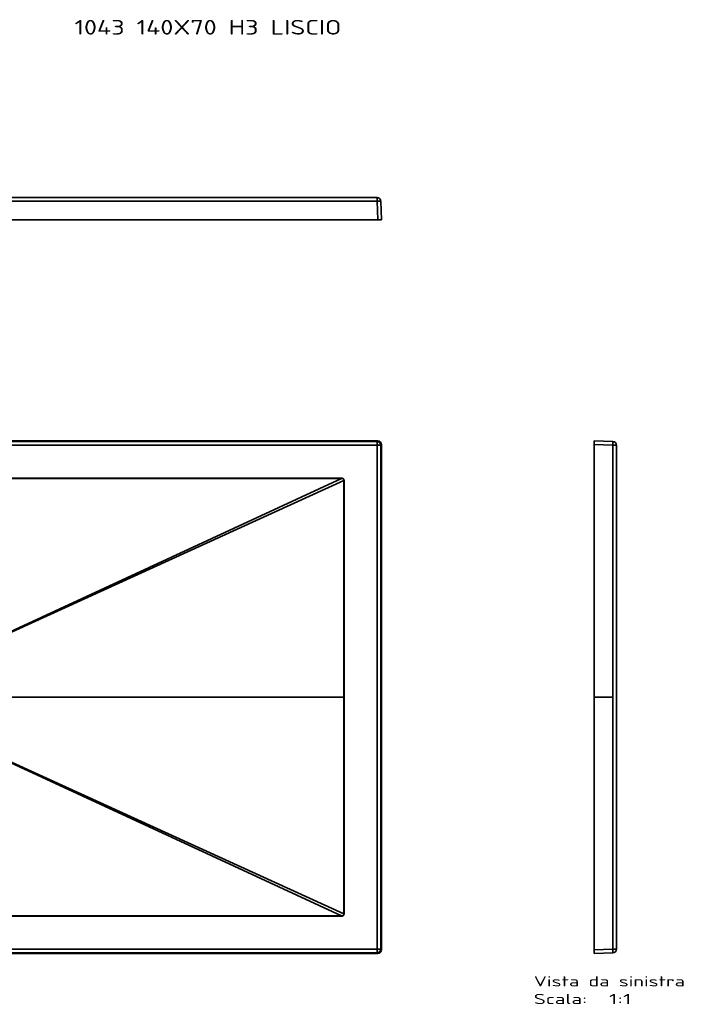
# Model space of a CAD drawing. Extents: x -106 to 1707, y -4 to 1346.
# Tile 5 of 5: x 801 to 1707, y 1 to 1346. Entities that reach past the tile are written whole.
import ezdxf
from ezdxf.enums import TextEntityAlignment as Align

# ---------------------------------------------------------------- set-up
doc = ezdxf.new("R2010")
doc.units = 0
doc.layers.get('0').update_dxf_attribs({"lineweight": 13})
doc.styles.get("Standard").update_dxf_attribs({"font": 'isocp.shx'})

# ---------------------------------------------------------------- blocks, each defined once
blk = doc.blocks.new('BLOCK44')
at = {"color": 7, "lineweight": 13}
blk.add_text('1043 140X70 H3 LISCIO', height=20, dxfattribs=at).set_placement((281, 904.8), (645.3, 904.8), align=Align.FIT)
blk = doc.blocks.new('BLOCK45')
at = {"color": 7, "lineweight": 35}
for p, q in [((695, 350), (0, 350)), ((694.1, 344.1), (-694.1, 344.1)), ((-694.1, 344.1), (694.1, 344.1)), ((0, 349.1), (694.1, 349.1)), ((694.1, 349.1), (0, 349.1)), ((694.1, -344.1), (694.1, 344.1)), ((694.1, 344.1), (694.1, -344.1)), ((699.1, 0), (699.1, 344.1)), ((699.1, 344.1), (699.1, 0)), ((700, 345), (700, 0)), ((67.4, 31.2), (645.5, 298.7)), ((67.4, 31.2), (645.5, 298.7)), ((67.6, 30.8), (648.8, 295.9)), ((67.6, 30.8), (648.8, 295.9)), ((648.8, 295.9), (648.8, 0)), ((648.8, 295.9), (648.8, 0)), ((649, 295.9), (649, 0)), ((649, 295.9), (649, 0)), ((74.3, 0), (648.8, 0)), ((74.3, 0), (648.8, 0)), ((648.8, -295.9), (648.8, 0)), ((648.8, -295.9), (648.8, 0)), ((649, 0), (649, -295.9)), ((649, -295.9), (649, 0)), ((699.1, -344.1), (699.1, 0)), ((699.1, -344.1), (699.1, 0)), ((700, -345), (700, 0)), ((67.4, -31.2), (645.5, -298.7)), ((67.4, -31.2), (645.5, -298.7)), ((67.6, -30.8), (648.8, -295.9)), ((67.6, -30.8), (648.8, -295.9)), ((-694.1, -344.1), (694.1, -344.1)), ((694.1, -344.1), (-694.1, -344.1)), ((0, -349.1), (694.1, -349.1)), ((0, -349.1), (694.1, -349.1)), ((695, -350), (0, -350))]:
    blk.add_line(p, q, dxfattribs=at)
at = {"color": 7, "lineweight": 35, "ltscale": 0.031699}
for p, q in [((695, 350), (694.1, 349.1)), ((695, 350), (694.1, 349.1)), ((699.1, 344.1), (700, 345)), ((700, 345), (699.1, 344.1)), ((695, -350), (694.1, -349.1)), ((694.1, -349.1), (695, -350)), ((700, -345), (699.1, -344.1)), ((700, -345), (699.1, -344.1))]:
    blk.add_line(p, q, dxfattribs=at)
at = {"color": 7, "lineweight": 35, "ltscale": 0.124924}
for p, q in [((694.1, 344.1), (694.1, 349.1)), ((694.1, 349.1), (694.1, 344.1)), ((694.1, 344.1), (699.1, 344.1)), ((699.1, 344.1), (694.1, 344.1)), ((699.1, -344.1), (694.1, -344.1)), ((694.1, -344.1), (699.1, -344.1)), ((694.1, -344.1), (694.1, -349.1))]:
    blk.add_line(p, q, dxfattribs=at)
at = {"color": 7, "lineweight": 35, "ltscale": 0.009691}
for p, q in [((645.5, 298.7), (645.5, 299.1)), ((645.5, -298.7), (645.5, -299.1))]:
    blk.add_line(p, q, dxfattribs=at)
at = {"color": 7, "lineweight": 35, "ltscale": 0.00969}
for p, q in [((645.5, 298.7), (645.5, 299.1)), ((645.5, -298.7), (645.5, -299.1))]:
    blk.add_line(p, q, dxfattribs=at)
at = {"color": 7, "lineweight": 35, "ltscale": 0.004466}
for p, q in [((648.8, 295.9), (649, 295.9)), ((648.8, 295.9), (649, 295.9)), ((648.8, -295.9), (649, -295.9)), ((648.8, -295.9), (649, -295.9))]:
    blk.add_line(p, q, dxfattribs=at)
at = {"color": 7, "lineweight": 35, "ltscale": 0.004513}
blk.add_line((648.8, 0), (649, 0), dxfattribs=at)
blk.add_line((648.8, 0), (649, 0), dxfattribs=at)
at = {"color": 7, "lineweight": 35, "ltscale": 0.022414}
blk.add_line((699.1, 0), (700, 0), dxfattribs=at)
blk.add_line((699.1, 0), (700, 0), dxfattribs=at)
at = {"color": 7, "lineweight": 35, "ltscale": 0.124925}
blk.add_line((694.1, -349.1), (694.1, -344.1), dxfattribs=at)
at = {"color": 7, "lineweight": 35}
for centre, start, end in [((695, 345), 359.9842, 90.0158), ((694.1, 344.1), 0.0855, 89.9145), ((694.1, -344.1), 270.0852, 359.9152), ((695, -345), 269.9842, 0.0158)]:
    blk.add_arc(centre, 5, start, end, dxfattribs=at)
for centre, major_axis, end_param in [((694.1, 344.1), (3.54, -3.54), 2.355585), ((694.1, -344.1), (-3.54, -3.54), 2.355586)]:
    blk.add_ellipse(centre, major_axis=major_axis, ratio=0.998783, start_param=0.786007, end_param=end_param, dxfattribs=at)
for points, knots in [([(0, 299.2), (11.2, 299.2), (22.4, 299.2), (33.7, 299.2), (46.9, 299.2), (60, 299.2), (60.2, 299.2), (65.4, 299.2), (70.6, 299.2), (73.7, 299.2), (78.5, 299.2), (83.2, 299.2), (84.8, 299.2), (88, 299.2), (91.2, 299.2), (92.7, 299.2), (102.3, 299.2), (111.9, 299.2), (119.9, 299.2), (129.1, 299.2), (138.2, 299.2), (141.5, 299.2), (144.3, 299.2), (147, 299.2), (148.5, 299.2), (151.6, 299.2), (154.7, 299.2), (156.1, 299.2), (162.5, 299.2), (168.9, 299.1), (173.8, 299.1), (180.2, 299.1), (186.7, 299.1), (188, 299.1), (191.3, 299.1), (194.5, 299.1), (196.1, 299.1), (198.9, 299.1), (201.7, 299.1), (204.9, 299.1), (207.8, 299.1), (210.7, 299.1), (211.8, 299.1), (215.7, 299.1), (219.5, 299.1), (218.7, 299.1), (228.9, 299.1), (239.2, 299.1), (247.2, 299.1), (256.4, 299.1), (265.6, 299.1), (269.4, 299.1), (272.1, 299.1), (274.8, 299.1), (276.7, 299.1), (280.3, 299.1), (283.9, 299.1), (285.1, 299.1), (293.4, 299.1), (301.7, 299.1), (308.3, 299.1), (318.1, 299.1), (327.8, 299.1), (331.1, 299.1), (337.6, 299.1), (344.1, 299.1), (347.4, 299.1), (360.3, 299.1), (373.3, 299.1), (383, 299.1), (394.1, 299.1), (405.2, 299.1), (407.8, 299.1), (411.3, 299.1), (415.5, 299.1), (414.5, 299.1), (418.3, 299.1), (422.1, 299.1), (424.1, 299.1), (428.2, 299.1), (431.3, 299.1), (429.6, 299.1), (433.6, 299.1), (437.6, 299.1), (439.3, 299.1), (442.1, 299.1), (444.9, 299.1), (448.2, 299.1), (451.1, 299.1), (453.9, 299.1), (455.6, 299.1), (458.9, 299.1), (462.3, 299.1), (463.7, 299.1), (471.9, 299.1), (480.1, 299.1), (486.6, 299.1), (494.7, 299.1), (502.9, 299.1), (504.4, 299.1), (507.6, 299.1), (510.9, 299.1), (512.5, 299.1), (515.3, 299.1), (518.1, 299.1), (521.4, 299.1), (530.7, 299.1), (540.1, 299.1), (548.2, 299.1), (557.9, 299.1), (567.7, 299.1), (569.1, 299.1), (572.5, 299.1), (575.8, 299.1), (577.5, 299.1), (580.4, 299.1), (583.2, 299.1), (586.3, 299.1), (592.4, 299.1), (598.5, 299.1), (603.4, 299.1), (611.5, 299.1), (619.6, 299.1), (622.8, 299.1), (629.3, 299.1), (635.8, 299.1), (639, 299.1), (642.3, 299.1), (645.5, 299.1)], [0, 0, 0, 0, 0, 0, 79.508161, 79.508161, 79.508161, 93.319786, 93.319786, 93.319786, 116.063763, 116.063763, 116.063763, 127.422166, 127.422166, 127.422166, 138.953721, 138.953721, 138.953721, 195.721329, 195.721329, 195.721329, 204.024876, 204.024876, 204.024876, 215.419715, 215.419715, 215.419715, 227.062795, 227.062795, 227.062795, 260.939479, 260.939479, 260.939479, 272.707432, 272.707432, 272.707432, 284.041036, 284.041036, 284.041036, 292.424964, 292.424964, 292.424964, 304.460218, 304.460218, 304.460218, 319.821182, 319.821182, 319.821182, 376.657136, 376.657136, 376.657136, 384.503337, 384.503337, 384.503337, 395.833586, 395.833586, 395.833586, 408.165856, 408.165856, 408.165856, 454.165225, 454.165225, 454.165225, 477.163424, 477.163424, 477.163424, 500.161624, 500.161624, 500.161624, 569.013532, 569.013532, 569.013532, 578.824346, 578.824346, 578.824346, 594.884204, 594.884204, 594.884204, 605.495335, 605.495335, 605.495335, 622.394327, 622.394327, 622.394327, 633.825112, 633.825112, 633.825112, 642.33187, 642.33187, 642.33187, 653.734066, 653.734066, 653.734066, 665.502548, 665.502548, 665.502548, 711.201354, 711.201354, 711.201354, 722.742417, 722.742417, 722.742417, 734.188532, 734.188532, 734.188532, 742.743914, 742.743914, 742.743914, 799.958011, 799.958011, 799.958011, 811.836479, 811.836479, 811.836479, 823.243226, 823.243226, 823.243226, 832.084328, 832.084328, 832.084328, 866.412528, 866.412528, 866.412528, 889.297995, 889.297995, 889.297995, 912.183462, 912.183462, 912.183462, 912.183462, 912.183462, 912.183462]), ([(0, 299.2), (14.2, 299.2), (28.5, 299.2), (42.7, 299.2), (62.8, 299.2), (82.8, 299.2), (88.6, 299.2), (101.9, 299.2), (115.1, 299.2), (122.4, 299.2), (135.5, 299.2), (148.7, 299.2), (152.6, 299.2), (163.6, 299.2), (174.6, 299.1), (180.8, 299.1), (188.3, 299.1), (195.8, 299.1), (198.1, 299.1), (200.9, 299.1), (203.8, 299.1), (204.3, 299.1), (205.6, 299.1), (206.9, 299.1), (207, 299.1), (208.8, 299.1), (210.6, 299.1), (211.8, 299.1), (213.7, 299.1), (215.6, 299.1), (216.4, 299.1), (218, 299.1), (219.5, 299.1), (220.5, 299.1), (231, 299.1), (241.6, 299.1), (251.1, 299.1), (262.2, 299.1), (273.3, 299.1), (274.6, 299.1), (285.4, 299.1), (296.2, 299.1), (305.7, 299.1), (318.9, 299.1), (332, 299.1), (335.5, 299.1), (344.4, 299.1), (353.2, 299.1), (358.3, 299.1), (366.5, 299.1), (374.7, 299.1), (377.7, 299.1), (387, 299.1), (396.2, 299.1), (402.4, 299.1), (409.1, 299.1), (415.7, 299.1), (416.4, 299.1), (417.4, 299.1), (418.4, 299.1), (418.9, 299.1), (420.1, 299.1), (421.4, 299.1), (422.1, 299.1), (423.5, 299.1), (424.9, 299.1), (425.6, 299.1), (431.1, 299.1), (436.6, 299.1), (441.4, 299.1), (451.6, 299.1), (461.8, 299.1), (465.9, 299.1), (476.3, 299.1), (486.9, 299.1), (492, 299.1), (499.6, 299.1), (507.2, 299.1), (509.5, 299.1), (523.1, 299.1), (536.6, 299.1), (547.6, 299.1), (561.6, 299.1), (575.6, 299.1), (577.7, 299.1), (588.5, 299.1), (599.3, 299.1), (607.2, 299.1), (617.9, 299.1), (628.7, 299.1), (631.6, 299.1), (636.1, 299.1), (640.7, 299.1), (642.3, 299.1), (643.9, 299.1), (645.5, 299.1)], [0, 0, 0, 0, 0, 0, 101.028799, 101.028799, 101.028799, 142.604696, 142.604696, 142.604696, 195.342533, 195.342533, 195.342533, 236.637246, 236.637246, 236.637246, 273.966557, 273.966557, 273.966557, 290.202254, 290.202254, 290.202254, 294.261181, 294.261181, 294.261181, 299.144962, 299.144962, 299.144962, 307.262815, 307.262815, 307.262815, 312.909533, 312.909533, 312.909533, 318.20332, 318.20332, 318.20332, 386.815406, 386.815406, 386.815406, 395.992183, 395.992183, 395.992183, 462.372228, 462.372228, 462.372228, 488.613452, 488.613452, 488.613452, 524.884328, 524.884328, 524.884328, 546.785301, 546.785301, 546.785301, 590.587172, 590.587172, 590.587172, 594.002646, 594.002646, 594.002646, 597.652808, 597.652808, 597.652808, 602.632978, 602.632978, 602.632978, 607.701882, 607.701882, 607.701882, 641.420127, 641.420127, 641.420127, 678.939698, 678.939698, 678.939698, 714.576003, 714.576003, 714.576003, 732.029944, 732.029944, 732.029944, 809.557134, 809.557134, 809.557134, 830.940455, 830.940455, 830.940455, 886.2004, 886.2004, 886.2004, 907.183672, 907.183672, 907.183672, 918.456266, 918.456266, 918.456266, 918.456266, 918.456266, 918.456266]), ([(0, 298.7), (14.2, 298.7), (28.5, 298.7), (42.7, 298.7), (62.8, 298.7), (82.8, 298.7), (88.6, 298.7), (101.9, 298.7), (115.1, 298.7), (122.4, 298.7), (135.5, 298.7), (148.7, 298.7), (152.6, 298.7), (163.6, 298.7), (174.6, 298.7), (180.8, 298.7), (188.3, 298.7), (195.8, 298.7), (198.1, 298.7), (200.9, 298.7), (203.8, 298.7), (204.3, 298.7), (205.6, 298.7), (206.9, 298.7), (207, 298.7), (208.8, 298.7), (210.6, 298.7), (211.8, 298.7), (213.7, 298.7), (215.6, 298.7), (216.4, 298.7), (218, 298.7), (219.5, 298.7), (220.5, 298.7), (231, 298.7), (241.6, 298.7), (251.1, 298.7), (262.2, 298.7), (273.3, 298.7), (274.6, 298.7), (285.4, 298.7), (296.2, 298.7), (305.7, 298.7), (318.9, 298.7), (332, 298.7), (335.5, 298.7), (344.4, 298.7), (353.2, 298.7), (358.3, 298.7), (366.5, 298.7), (374.7, 298.7), (377.7, 298.7), (387, 298.7), (396.2, 298.7), (402.4, 298.7), (409.1, 298.7), (415.7, 298.7), (416.4, 298.7), (417.4, 298.7), (418.4, 298.7), (418.9, 298.7), (420.1, 298.7), (421.4, 298.7), (422.1, 298.7), (423.5, 298.7), (424.9, 298.7), (425.6, 298.7), (431.1, 298.7), (436.6, 298.7), (441.4, 298.7), (451.6, 298.7), (461.8, 298.7), (465.9, 298.7), (476.3, 298.7), (486.9, 298.7), (492, 298.7), (499.6, 298.7), (507.2, 298.7), (509.5, 298.7), (523.1, 298.7), (536.6, 298.7), (547.6, 298.7), (561.6, 298.7), (575.6, 298.7), (577.7, 298.7), (588.5, 298.7), (599.3, 298.7), (607.2, 298.7), (617.9, 298.7), (628.7, 298.7), (631.6, 298.7), (636.1, 298.7), (640.7, 298.7), (642.3, 298.7), (643.9, 298.7), (645.5, 298.7)], [0, 0, 0, 0, 0, 0, 101.028597, 101.028597, 101.028597, 142.603929, 142.603929, 142.603929, 195.34207, 195.34207, 195.34207, 236.637928, 236.637928, 236.637928, 273.966542, 273.966542, 273.966542, 290.201619, 290.201619, 290.201619, 294.260392, 294.260392, 294.260392, 299.146029, 299.146029, 299.146029, 307.263572, 307.263572, 307.263572, 312.91015, 312.91015, 312.91015, 318.203356, 318.203356, 318.203356, 386.815651, 386.815651, 386.815651, 395.992461, 395.992461, 395.992461, 462.371993, 462.371993, 462.371993, 488.613065, 488.613065, 488.613065, 524.883976, 524.883976, 524.883976, 546.785009, 546.785009, 546.785009, 590.586999, 590.586999, 590.586999, 594.002254, 594.002254, 594.002254, 597.652426, 597.652426, 597.652426, 602.632798, 602.632798, 602.632798, 607.701617, 607.701617, 607.701617, 641.420104, 641.420104, 641.420104, 678.939624, 678.939624, 678.939624, 714.575686, 714.575686, 714.575686, 732.02922, 732.02922, 732.02922, 809.556057, 809.556057, 809.556057, 830.93932, 830.93932, 830.93932, 886.198869, 886.198869, 886.198869, 907.182103, 907.182103, 907.182103, 918.455489, 918.455489, 918.455489, 918.455489, 918.455489, 918.455489]), ([(0, 298.7), (12.8, 298.7), (25.6, 298.7), (38.4, 298.7), (59.8, 298.7), (81.2, 298.7), (89.3, 298.7), (102.4, 298.7), (115.5, 298.7), (120, 298.7), (129.1, 298.7), (138.2, 298.7), (141.9, 298.7), (154.4, 298.7), (166.8, 298.7), (174.7, 298.7), (185.4, 298.7), (196.1, 298.7), (199, 298.7), (202.5, 298.7), (205.9, 298.7), (206.4, 298.7), (207.4, 298.7), (208.4, 298.7), (208.9, 298.7), (210.5, 298.7), (212.1, 298.7), (213.2, 298.7), (215.5, 298.7), (217.8, 298.7), (218.7, 298.7), (226.7, 298.7), (234.7, 298.7), (241.6, 298.7), (251.9, 298.7), (262.2, 298.7), (265.5, 298.7), (282.6, 298.7), (299.7, 298.7), (313.6, 298.7), (333.5, 298.7), (353.2, 298.7), (359.2, 298.7), (374.3, 298.7), (389.3, 298.7), (398.2, 298.7), (407.7, 298.7), (417.2, 298.7), (417.8, 298.7), (419.1, 298.7), (420.4, 298.7), (421, 298.7), (422.5, 298.7), (424.1, 298.7), (424.7, 298.7), (428.2, 298.7), (431.7, 298.7), (434.3, 298.7), (441, 298.7), (447.6, 298.7), (452.2, 298.7), (465.8, 298.7), (479.3, 298.7), (488.9, 298.7), (501.4, 298.7), (513.9, 298.7), (517.2, 298.7), (530.7, 298.7), (544.1, 298.7), (554.4, 298.7), (566.4, 298.7), (578.4, 298.7), (580.2, 298.7), (583.6, 298.7), (587.1, 298.7), (588.8, 298.7), (597.4, 298.7), (606, 298.7), (613.1, 298.7), (623.7, 298.7), (634.3, 298.7), (638, 298.7), (641.8, 298.7), (645.5, 298.7)], [0, 0, 0, 0, 0, 0, 73.513791, 73.513791, 73.513791, 123.021858, 123.021858, 123.021858, 148.808216, 148.808216, 148.808216, 175.67426, 175.67426, 175.67426, 220.504392, 220.504392, 220.504392, 237.408839, 237.408839, 237.408839, 240.226249, 240.226249, 240.226249, 243.043659, 243.043659, 243.043659, 249.498936, 249.498936, 249.498936, 256.227405, 256.227405, 256.227405, 295.277141, 295.277141, 295.277141, 315.17, 315.17, 315.17, 392.954881, 392.954881, 392.954881, 428.516736, 428.516736, 428.516736, 479.369848, 479.369848, 479.369848, 482.99991, 482.99991, 482.99991, 486.629972, 486.629972, 486.629972, 491.785902, 491.785902, 491.785902, 506.501074, 506.501074, 506.501074, 529.873349, 529.873349, 529.873349, 583.556031, 583.556031, 583.556031, 601.228641, 601.228641, 601.228641, 660.270967, 660.270967, 660.270967, 670.184623, 670.184623, 670.184623, 680.098279, 680.098279, 680.098279, 719.407086, 719.407086, 719.407086, 740.787773, 740.787773, 740.787773, 740.787773, 740.787773, 740.787773]), ([(645.5, 299.1), (645.6, 299.1), (645.7, 299.1), (645.8, 299.1), (646, 299.1), (646.2, 299.1), (646.3, 299.1), (646.7, 299), (647, 298.9), (647.2, 298.8), (647.7, 298.5), (648.1, 298.2), (648.3, 298), (648.6, 297.5), (648.9, 296.9), (649, 296.6), (649, 296.2), (649, 295.9), (649, 295.9), (649, 295.9), (649, 295.9)], [0, 0, 0, 0, 0, 0, 0.693847, 0.693847, 0.693847, 1.379123, 1.379123, 1.379123, 3.30033, 3.30033, 3.30033, 5.123434, 5.123434, 5.123434, 7.54104, 7.54104, 7.54104, 7.548048, 7.548048, 7.548048, 7.548048, 7.548048, 7.548048]), ([(645.5, 299.1), (645.5, 299.1), (645.5, 299.1), (645.5, 299.1), (645.6, 299.1), (645.6, 299.1), (645.6, 299.1), (645.7, 299.1), (645.8, 299.1), (645.8, 299.1), (646, 299.1), (646.2, 299.1), (646.3, 299.1), (646.5, 299), (646.7, 299), (646.8, 298.9), (647, 298.9), (647.2, 298.8), (647.3, 298.7), (647.4, 298.6), (647.6, 298.5), (647.7, 298.5), (647.9, 298.3), (648, 298.2), (648.1, 298.1), (648.3, 298), (648.4, 297.8), (648.5, 297.7), (648.6, 297.5), (648.7, 297.3), (648.7, 297.2), (648.8, 297), (648.9, 296.8), (648.9, 296.7), (649, 296.5), (649, 296.3), (649, 296.1), (649, 296), (649, 295.9)], [0, 0, 0, 0, 0, 0, 0.077219, 0.077219, 0.077219, 0.154439, 0.154439, 0.154439, 0.617666, 0.617666, 0.617666, 1.374245, 1.374245, 1.374245, 2.101401, 2.101401, 2.101401, 2.82875, 2.82875, 2.82875, 3.569306, 3.569306, 3.569306, 4.322407, 4.322407, 4.322407, 5.073949, 5.073949, 5.073949, 5.828792, 5.828792, 5.828792, 6.585331, 6.585331, 6.585331, 7.435649, 7.435649, 7.435649, 7.435649, 7.435649, 7.435649]), ([(645.5, 298.7), (645.6, 298.8), (645.7, 298.8), (645.8, 298.8), (646, 298.8), (646.2, 298.8), (646.3, 298.8), (646.6, 298.7), (646.9, 298.7), (647.1, 298.6), (647.3, 298.5), (647.6, 298.3), (647.7, 298.3), (647.8, 298.1), (648, 298), (648.1, 297.9), (648.2, 297.8), (648.3, 297.6), (648.4, 297.5), (648.5, 297.3), (648.7, 297), (648.7, 296.8), (648.8, 296.5), (648.8, 296.2), (648.8, 296.1), (648.8, 296), (648.8, 295.9)], [0, 0, 0, 0, 0, 0, 0.574684, 0.574684, 0.574684, 1.149843, 1.149843, 1.149843, 2.254828, 2.254828, 2.254828, 2.821758, 2.821758, 2.821758, 3.404187, 3.404187, 3.404187, 3.985577, 3.985577, 3.985577, 5.160289, 5.160289, 5.160289, 5.693198, 5.693198, 5.693198, 5.693198, 5.693198, 5.693198]), ([(645.5, 298.7), (645.5, 298.7), (645.5, 298.7), (645.5, 298.7), (645.6, 298.7), (645.6, 298.8), (645.6, 298.8), (645.7, 298.8), (645.7, 298.8), (645.8, 298.8), (646, 298.8), (646.1, 298.8), (646.2, 298.8), (646.5, 298.8), (646.8, 298.7), (647, 298.6), (647.3, 298.5), (647.5, 298.4), (647.6, 298.3), (647.8, 298.2), (647.9, 298.1), (648, 298), (648.1, 297.9), (648.3, 297.7), (648.3, 297.6), (648.4, 297.4), (648.5, 297.3), (648.6, 297.2), (648.7, 297), (648.7, 296.8), (648.8, 296.7), (648.8, 296.5), (648.8, 296.2), (648.8, 296.1), (648.8, 296), (648.8, 295.9)], [0, 0, 0, 0, 0, 0, 0.075103, 0.075103, 0.075103, 0.150206, 0.150206, 0.150206, 0.600708, 0.600708, 0.600708, 1.331428, 1.331428, 1.331428, 2.741064, 2.741064, 2.741064, 3.460053, 3.460053, 3.460053, 4.19279, 4.19279, 4.19279, 4.92402, 4.92402, 4.92402, 5.656674, 5.656674, 5.656674, 6.395204, 6.395204, 6.395204, 7.214179, 7.214179, 7.214179, 7.214179, 7.214179, 7.214179]), ([(0, -298.7), (12.8, -298.7), (25.6, -298.7), (38.4, -298.7), (59.8, -298.7), (81.2, -298.7), (89.3, -298.7), (102.4, -298.7), (115.5, -298.7), (120, -298.7), (129.1, -298.7), (138.2, -298.7), (141.9, -298.7), (154.4, -298.7), (166.8, -298.7), (174.7, -298.7), (185.4, -298.7), (196.1, -298.7), (199, -298.7), (202.5, -298.7), (205.9, -298.7), (206.4, -298.7), (207.4, -298.7), (208.4, -298.7), (208.9, -298.7), (210.5, -298.7), (212.1, -298.7), (213.2, -298.7), (215.5, -298.7), (217.8, -298.7), (218.7, -298.7), (226.7, -298.7), (234.7, -298.7), (241.6, -298.7), (251.9, -298.7), (262.2, -298.7), (265.5, -298.7), (282.6, -298.7), (299.7, -298.7), (313.6, -298.7), (333.5, -298.7), (353.2, -298.7), (359.2, -298.7), (374.3, -298.7), (389.3, -298.7), (398.2, -298.7), (407.7, -298.7), (417.2, -298.7), (417.8, -298.7), (419.1, -298.7), (420.4, -298.7), (421, -298.7), (422.5, -298.7), (424.1, -298.7), (424.7, -298.7), (428.2, -298.7), (431.7, -298.7), (434.3, -298.7), (441, -298.7), (447.6, -298.7), (452.2, -298.7), (465.8, -298.7), (479.3, -298.7), (488.9, -298.7), (501.4, -298.7), (513.9, -298.7), (517.2, -298.7), (530.7, -298.7), (544.1, -298.7), (554.4, -298.7), (566.4, -298.7), (578.4, -298.7), (580.2, -298.7), (583.6, -298.7), (587.1, -298.7), (588.8, -298.7), (597.4, -298.7), (606, -298.7), (613.1, -298.7), (623.7, -298.7), (634.3, -298.7), (638, -298.7), (641.8, -298.7), (645.5, -298.7)], [0, 0, 0, 0, 0, 0, 73.513791, 73.513791, 73.513791, 123.021858, 123.021858, 123.021858, 148.808216, 148.808216, 148.808216, 175.674285, 175.674285, 175.674285, 220.504417, 220.504417, 220.504417, 237.408865, 237.408865, 237.408865, 240.226275, 240.226275, 240.226275, 243.043685, 243.043685, 243.043685, 249.498963, 249.498963, 249.498963, 256.227431, 256.227431, 256.227431, 295.277169, 295.277169, 295.277169, 315.170029, 315.170029, 315.170029, 392.954907, 392.954907, 392.954907, 428.516761, 428.516761, 428.516761, 479.369873, 479.369873, 479.369873, 482.999935, 482.999935, 482.999935, 486.629997, 486.629997, 486.629997, 491.785928, 491.785928, 491.785928, 506.501099, 506.501099, 506.501099, 529.873373, 529.873373, 529.873373, 583.556055, 583.556055, 583.556055, 601.22866, 601.22866, 601.22866, 660.270986, 660.270986, 660.270986, 670.184642, 670.184642, 670.184642, 680.098298, 680.098298, 680.098298, 719.407105, 719.407105, 719.407105, 740.787792, 740.787792, 740.787792, 740.787792, 740.787792, 740.787792]), ([(0, -298.7), (14.2, -298.7), (28.5, -298.7), (42.7, -298.7), (62.8, -298.7), (82.8, -298.7), (88.6, -298.7), (101.9, -298.7), (115.1, -298.7), (122.4, -298.7), (135.5, -298.7), (148.7, -298.7), (152.6, -298.7), (163.6, -298.7), (174.6, -298.7), (180.8, -298.7), (188.3, -298.7), (195.8, -298.7), (198.1, -298.7), (200.9, -298.7), (203.8, -298.7), (204.3, -298.7), (205.6, -298.7), (206.9, -298.7), (207, -298.7), (208.8, -298.7), (210.6, -298.7), (211.8, -298.7), (213.7, -298.7), (215.6, -298.7), (216.4, -298.7), (218, -298.7), (219.5, -298.7), (220.5, -298.7), (231, -298.7), (241.6, -298.7), (251.1, -298.7), (262.2, -298.7), (273.3, -298.7), (274.6, -298.7), (285.4, -298.7), (296.2, -298.7), (305.7, -298.7), (318.9, -298.7), (332, -298.7), (335.5, -298.7), (344.4, -298.7), (353.2, -298.7), (358.3, -298.7), (366.5, -298.7), (374.7, -298.7), (377.7, -298.7), (387, -298.7), (396.2, -298.7), (402.4, -298.7), (409.1, -298.7), (415.7, -298.7), (416.4, -298.7), (417.4, -298.7), (418.4, -298.7), (418.9, -298.7), (420.1, -298.7), (421.4, -298.7), (422.1, -298.7), (423.5, -298.7), (424.9, -298.7), (425.6, -298.7), (431.1, -298.7), (436.6, -298.7), (441.4, -298.7), (451.6, -298.7), (461.8, -298.7), (465.9, -298.7), (476.3, -298.7), (486.9, -298.7), (492, -298.7), (499.6, -298.7), (507.2, -298.7), (509.5, -298.7), (523.1, -298.7), (536.6, -298.7), (547.6, -298.7), (561.6, -298.7), (575.6, -298.7), (577.7, -298.7), (588.5, -298.7), (599.3, -298.7), (607.2, -298.7), (617.9, -298.7), (628.7, -298.7), (631.6, -298.7), (636.1, -298.7), (640.7, -298.7), (642.3, -298.7), (643.9, -298.7), (645.5, -298.7)], [0, 0, 0, 0, 0, 0, 101.028597, 101.028597, 101.028597, 142.603929, 142.603929, 142.603929, 195.34207, 195.34207, 195.34207, 236.637928, 236.637928, 236.637928, 273.966542, 273.966542, 273.966542, 290.201619, 290.201619, 290.201619, 294.260392, 294.260392, 294.260392, 299.146029, 299.146029, 299.146029, 307.263572, 307.263572, 307.263572, 312.91015, 312.91015, 312.91015, 318.203356, 318.203356, 318.203356, 386.815651, 386.815651, 386.815651, 395.992461, 395.992461, 395.992461, 462.371993, 462.371993, 462.371993, 488.613065, 488.613065, 488.613065, 524.883976, 524.883976, 524.883976, 546.785009, 546.785009, 546.785009, 590.586999, 590.586999, 590.586999, 594.002254, 594.002254, 594.002254, 597.652426, 597.652426, 597.652426, 602.632798, 602.632798, 602.632798, 607.701617, 607.701617, 607.701617, 641.420104, 641.420104, 641.420104, 678.939624, 678.939624, 678.939624, 714.575686, 714.575686, 714.575686, 732.02922, 732.02922, 732.02922, 809.556057, 809.556057, 809.556057, 830.93932, 830.93932, 830.93932, 886.198869, 886.198869, 886.198869, 907.182103, 907.182103, 907.182103, 918.455489, 918.455489, 918.455489, 918.455489, 918.455489, 918.455489]), ([(645.5, -299.1), (642.3, -299.1), (639, -299.1), (635.8, -299.1), (629.3, -299.1), (622.8, -299.1), (619.6, -299.1), (611.5, -299.1), (603.4, -299.1), (598.5, -299.1), (592.4, -299.1), (586.3, -299.1), (583.2, -299.1), (580.4, -299.1), (577.5, -299.1), (575.9, -299.1), (572.5, -299.1), (569.1, -299.1), (567.7, -299.1), (558, -299.1), (548.2, -299.1), (540.1, -299.1), (530.7, -299.1), (521.4, -299.1), (518.1, -299.1), (515.3, -299.1), (512.5, -299.1), (510.9, -299.1), (507.7, -299.1), (504.4, -299.1), (502.9, -299.1), (494.7, -299.1), (486.6, -299.1), (480.1, -299.1), (471.9, -299.1), (463.7, -299.1), (462.3, -299.1), (458.9, -299.1), (455.6, -299.1), (453.9, -299.1), (451.1, -299.1), (448.2, -299.1), (444.9, -299.1), (442.1, -299.1), (439.3, -299.1), (437.6, -299.1), (433.6, -299.1), (429.6, -299.1), (431.3, -299.1), (428.3, -299.1), (424.2, -299.1), (421.9, -299.1), (418.2, -299.1), (414.5, -299.1), (415.5, -299.1), (411.3, -299.1), (407.8, -299.1), (405.2, -299.1), (400.5, -299.1), (395.9, -299.1), (392.7, -299.1), (379.2, -299.1), (365.8, -299.1), (358.1, -299.1), (344.6, -299.1), (331.1, -299.1), (327.8, -299.1), (318, -299.1), (308.2, -299.1), (301.7, -299.1), (293.4, -299.1), (285.1, -299.1), (283.9, -299.1), (280.3, -299.1), (276.6, -299.1), (274.8, -299.1), (272.1, -299.1), (269.3, -299.1), (265.6, -299.1), (256.4, -299.2), (247.2, -299.2), (239.2, -299.2), (228.9, -299.2), (218.7, -299.2), (219.4, -299.2), (215.7, -299.2), (211.8, -299.2), (210.7, -299.2), (207.8, -299.2), (204.9, -299.2), (201.7, -299.2), (198.9, -299.2), (196.1, -299.2), (194.5, -299.2), (191.2, -299.2), (188, -299.2), (186.6, -299.2), (180.2, -299.2), (173.8, -299.2), (168.9, -299.2), (162.5, -299.2), (156.1, -299.2), (154.7, -299.2), (151.6, -299.2), (148.5, -299.2), (147, -299.2), (144.3, -299.2), (141.5, -299.2), (138.2, -299.2), (129, -299.2), (119.9, -299.2), (111.9, -299.2), (102.3, -299.2), (92.7, -299.2), (91.2, -299.2), (88, -299.2), (84.8, -299.2), (83.2, -299.2), (78.5, -299.2), (73.7, -299.2), (70.5, -299.2), (65.4, -299.2), (60.2, -299.2), (60, -299.2), (46.9, -299.2), (33.7, -299.2), (22.4, -299.2), (11.2, -299.2), (0, -299.2)], [0, 0, 0, 0, 0, 0, 22.884563, 22.884563, 22.884563, 45.769125, 45.769125, 45.769125, 80.095968, 80.095968, 80.095968, 88.95377, 88.95377, 88.95377, 100.360245, 100.360245, 100.360245, 112.232463, 112.232463, 112.232463, 169.4443, 169.4443, 169.4443, 177.9958, 177.9958, 177.9958, 189.443562, 189.443562, 189.443562, 200.978577, 200.978577, 200.978577, 246.684347, 246.684347, 246.684347, 258.458875, 258.458875, 258.458875, 269.862733, 269.862733, 269.862733, 278.365452, 278.365452, 278.365452, 289.797681, 289.797681, 289.797681, 306.706347, 306.706347, 306.706347, 316.91565, 316.91565, 316.91565, 333.031886, 333.031886, 333.031886, 342.749092, 342.749092, 342.749092, 365.607991, 365.607991, 365.607991, 438.295331, 438.295331, 438.295331, 461.292682, 461.292682, 461.292682, 507.290352, 507.290352, 507.290352, 519.605573, 519.605573, 519.605573, 530.937153, 530.937153, 530.937153, 538.754507, 538.754507, 538.754507, 595.588246, 595.588246, 595.588246, 610.840548, 610.840548, 610.840548, 622.833168, 622.833168, 622.833168, 631.194768, 631.194768, 631.194768, 642.527925, 642.527925, 642.527925, 654.285413, 654.285413, 654.285413, 688.160841, 688.160841, 688.160841, 699.793698, 699.793698, 699.793698, 711.187671, 711.187671, 711.187671, 719.47598, 719.47598, 719.47598, 776.24144, 776.24144, 776.24144, 787.768135, 787.768135, 787.768135, 799.126113, 799.126113, 799.126113, 821.869141, 821.869141, 821.869141, 835.68985, 835.68985, 835.68985, 915.195035, 915.195035, 915.195035, 915.195035, 915.195035, 915.195035]), ([(0, -299.2), (14.2, -299.2), (28.5, -299.2), (42.7, -299.2), (62.8, -299.2), (82.8, -299.2), (88.6, -299.2), (101.9, -299.2), (115.1, -299.2), (122.4, -299.2), (135.5, -299.2), (148.7, -299.2), (152.6, -299.2), (163.6, -299.2), (174.6, -299.2), (180.8, -299.2), (188.3, -299.2), (195.8, -299.2), (198.1, -299.2), (200.9, -299.2), (203.8, -299.2), (204.3, -299.2), (205.6, -299.2), (206.9, -299.2), (207, -299.2), (208.8, -299.2), (210.6, -299.2), (211.8, -299.2), (213.7, -299.2), (215.6, -299.2), (216.4, -299.2), (218, -299.2), (219.5, -299.2), (220.5, -299.2), (231, -299.2), (241.6, -299.2), (251.1, -299.2), (262.2, -299.1), (273.3, -299.1), (274.6, -299.1), (285.4, -299.1), (296.2, -299.1), (305.7, -299.1), (318.9, -299.1), (332, -299.1), (335.5, -299.1), (344.4, -299.1), (353.2, -299.1), (358.3, -299.1), (366.5, -299.1), (374.7, -299.1), (377.7, -299.1), (387, -299.1), (396.2, -299.1), (402.4, -299.1), (409.1, -299.1), (415.7, -299.1), (416.4, -299.1), (417.4, -299.1), (418.4, -299.1), (418.9, -299.1), (420.1, -299.1), (421.4, -299.1), (422.1, -299.1), (423.5, -299.1), (424.9, -299.1), (425.6, -299.1), (431.1, -299.1), (436.6, -299.1), (441.4, -299.1), (451.6, -299.1), (461.8, -299.1), (465.9, -299.1), (476.3, -299.1), (486.9, -299.1), (492, -299.1), (499.6, -299.1), (507.2, -299.1), (509.5, -299.1), (523.1, -299.1), (536.6, -299.1), (547.6, -299.1), (561.6, -299.1), (575.6, -299.1), (577.7, -299.1), (588.5, -299.1), (599.3, -299.1), (607.2, -299.1), (617.9, -299.1), (628.7, -299.1), (631.6, -299.1), (636.1, -299.1), (640.7, -299.1), (642.3, -299.1), (643.9, -299.1), (645.5, -299.1)], [0, 0, 0, 0, 0, 0, 101.028799, 101.028799, 101.028799, 142.604696, 142.604696, 142.604696, 195.342533, 195.342533, 195.342533, 236.637246, 236.637246, 236.637246, 273.966557, 273.966557, 273.966557, 290.202254, 290.202254, 290.202254, 294.261181, 294.261181, 294.261181, 299.144962, 299.144962, 299.144962, 307.262815, 307.262815, 307.262815, 312.909533, 312.909533, 312.909533, 318.20332, 318.20332, 318.20332, 386.815406, 386.815406, 386.815406, 395.992183, 395.992183, 395.992183, 462.372228, 462.372228, 462.372228, 488.613452, 488.613452, 488.613452, 524.884328, 524.884328, 524.884328, 546.785301, 546.785301, 546.785301, 590.587172, 590.587172, 590.587172, 594.002646, 594.002646, 594.002646, 597.652808, 597.652808, 597.652808, 602.632978, 602.632978, 602.632978, 607.701882, 607.701882, 607.701882, 641.420127, 641.420127, 641.420127, 678.939698, 678.939698, 678.939698, 714.576003, 714.576003, 714.576003, 732.029944, 732.029944, 732.029944, 809.557134, 809.557134, 809.557134, 830.940455, 830.940455, 830.940455, 886.2004, 886.2004, 886.2004, 907.183672, 907.183672, 907.183672, 918.456266, 918.456266, 918.456266, 918.456266, 918.456266, 918.456266]), ([(649, -295.9), (649, -296.2), (649, -296.6), (648.9, -296.9), (648.6, -297.5), (648.3, -297.9), (648.1, -298.1), (647.7, -298.5), (647.3, -298.8), (647, -298.9), (646.7, -299), (646.3, -299.1), (646.2, -299.1), (646, -299.1), (645.8, -299.1), (645.7, -299.1), (645.6, -299.1), (645.5, -299.1)], [0, 0, 0, 0, 0, 0, 2.397646, 2.397646, 2.397646, 4.213771, 4.213771, 4.213771, 6.132884, 6.132884, 6.132884, 6.821789, 6.821789, 6.821789, 7.541656, 7.541656, 7.541656, 7.541656, 7.541656, 7.541656]), ([(645.5, -299.1), (645.5, -299.1), (645.5, -299.1), (645.5, -299.1), (645.6, -299.1), (645.6, -299.1), (645.6, -299.1), (645.7, -299.1), (645.8, -299.1), (645.8, -299.1), (646, -299.1), (646.2, -299.1), (646.3, -299.1), (646.5, -299), (646.7, -299), (646.8, -298.9), (647, -298.9), (647.2, -298.8), (647.3, -298.7), (647.4, -298.6), (647.6, -298.5), (647.7, -298.5), (647.9, -298.3), (648, -298.2), (648.1, -298.1), (648.3, -298), (648.4, -297.8), (648.5, -297.7), (648.6, -297.5), (648.7, -297.3), (648.7, -297.2), (648.8, -297), (648.9, -296.8), (648.9, -296.7), (649, -296.5), (649, -296.3), (649, -296.1), (649, -296), (649, -295.9)], [0, 0, 0, 0, 0, 0, 0.077219, 0.077219, 0.077219, 0.154439, 0.154439, 0.154439, 0.617666, 0.617666, 0.617666, 1.374245, 1.374245, 1.374245, 2.101401, 2.101401, 2.101401, 2.82875, 2.82875, 2.82875, 3.569306, 3.569306, 3.569306, 4.322407, 4.322407, 4.322407, 5.073949, 5.073949, 5.073949, 5.828792, 5.828792, 5.828792, 6.585331, 6.585331, 6.585331, 7.435649, 7.435649, 7.435649, 7.435649, 7.435649, 7.435649]), ([(645.5, -298.7), (645.5, -298.7), (645.5, -298.7), (645.5, -298.7), (645.6, -298.7), (645.6, -298.8), (645.6, -298.8), (645.7, -298.8), (645.7, -298.8), (645.8, -298.8), (646, -298.8), (646.1, -298.8), (646.2, -298.8), (646.5, -298.8), (646.8, -298.7), (647, -298.6), (647.3, -298.5), (647.5, -298.4), (647.6, -298.3), (647.8, -298.2), (647.9, -298.1), (648, -298), (648.1, -297.9), (648.3, -297.7), (648.3, -297.6), (648.4, -297.4), (648.5, -297.3), (648.6, -297.2), (648.7, -297), (648.7, -296.8), (648.8, -296.7), (648.8, -296.5), (648.8, -296.2), (648.8, -296.1), (648.8, -296), (648.8, -295.9)], [0, 0, 0, 0, 0, 0, 0.075103, 0.075103, 0.075103, 0.150206, 0.150206, 0.150206, 0.600708, 0.600708, 0.600708, 1.331428, 1.331428, 1.331428, 2.741064, 2.741064, 2.741064, 3.460053, 3.460053, 3.460053, 4.19279, 4.19279, 4.19279, 4.92402, 4.92402, 4.92402, 5.656674, 5.656674, 5.656674, 6.395204, 6.395204, 6.395204, 7.214179, 7.214179, 7.214179, 7.214179, 7.214179, 7.214179]), ([(645.5, -298.7), (645.6, -298.8), (645.7, -298.8), (645.8, -298.8), (646, -298.8), (646.2, -298.8), (646.3, -298.8), (646.6, -298.7), (646.9, -298.7), (647.1, -298.6), (647.3, -298.5), (647.6, -298.3), (647.7, -298.3), (647.8, -298.1), (648, -298), (648.1, -297.9), (648.2, -297.8), (648.3, -297.6), (648.4, -297.5), (648.5, -297.3), (648.7, -297), (648.7, -296.8), (648.8, -296.5), (648.8, -296.2), (648.8, -296.1), (648.8, -296), (648.8, -295.9)], [0, 0, 0, 0, 0, 0, 0.574684, 0.574684, 0.574684, 1.149843, 1.149843, 1.149843, 2.254828, 2.254828, 2.254828, 2.821758, 2.821758, 2.821758, 3.404187, 3.404187, 3.404187, 3.985578, 3.985578, 3.985578, 5.160289, 5.160289, 5.160289, 5.693198, 5.693198, 5.693198, 5.693198, 5.693198, 5.693198])]:
    blk.add_open_spline(points, degree=5, knots=knots, dxfattribs=at)
blk = doc.blocks.new('BLOCK47')
at = {"color": 7, "lineweight": 35, "ltscale": 0.120638}
for p, q in [((-694.1, 30.5), (-694.1, 25.7)), ((-694.1, 25.7), (-694.1, 30.5)), ((694.1, 30.5), (694.1, 25.7))]:
    blk.add_line(p, q, dxfattribs=at)
at = {"color": 7, "lineweight": 35}
for p, q in [((-694.1, 30.5), (694.1, 30.5)), ((694.1, 30.5), (-694.1, 30.5)), ((-699.1, 25.7), (-700, 0)), ((-700, 0), (-699.1, 25.7)), ((-699.1, 25.7), (-700, 0)), ((-700, 0), (-699.1, 25.7)), ((-695, 0), (-694.1, 25.7)), ((-695, 0), (-694.1, 25.7)), ((0, 25.7), (-694.1, 25.7)), ((-694.1, 25.7), (0, 25.7)), ((0, 25.7), (0, 0)), ((0, 25.7), (694.1, 25.7)), ((0, 25.7), (0, 0)), ((0, 25.7), (694.1, 25.7)), ((695, 0), (694.1, 25.7)), ((694.1, 25.7), (695, 0)), ((700, 0), (699.1, 25.7)), ((700, 0), (699.1, 25.7)), ((-695, 0), (0, 0)), ((-695, 0), (0, 0)), ((695, 0), (0, 0)), ((695, 0), (0, 0))]:
    blk.add_line(p, q, dxfattribs=at)
at = {"color": 7, "lineweight": 35, "ltscale": 0.120661}
blk.add_line((694.1, 25.7), (694.1, 30.5), dxfattribs=at)
at = {"color": 7, "lineweight": 35, "ltscale": 0.124924}
for p, q in [((-700, 0), (-695, 0)), ((700, 0), (695, 0)), ((-695, 0), (-700, 0)), ((695, 0), (700, 0))]:
    blk.add_line(p, q, dxfattribs=at)
at = {"color": 7, "lineweight": 35}
for centre, start, end in [((-694.1, 25.5), 90, 178), ((-694.1, 25.5), 90, 178), ((694.1, 25.5), 2, 90), ((694.1, 25.5), 2, 90)]:
    blk.add_arc(centre, 5, start, end, dxfattribs=at)
for centre, major_axis, start_param, end_param in [((-694.1, 25.5), (-5, 0.17), 4.713607, 6.283185), ((694.1, 25.5), (-5, -0.17), 3.141593, 4.711171)]:
    blk.add_ellipse(centre, major_axis=major_axis, ratio=0.034878, start_param=start_param, end_param=end_param, dxfattribs=at)
for points, knots in [([(-694.1, 25.7), (-695, 25.7), (-695.9, 25.7), (-696.8, 25.7), (-697.9, 25.8), (-698.7, 25.7), (-698.9, 25.7), (-699, 25.7), (-699.1, 25.7), (-699.1, 25.7), (-699.1, 25.7), (-699.1, 25.7)], [0, 0, 0, 0, 0, 0, 7.069393, 7.069393, 7.069393, 10.123269, 10.123269, 10.123269, 10.938386, 10.938386, 10.938386, 10.938386, 10.938386, 10.938386]), ([(699.1, 25.7), (699.1, 25.7), (699, 25.7), (698.9, 25.7), (698.7, 25.7), (698.3, 25.7), (698.2, 25.7), (698, 25.7), (697.8, 25.7), (697.7, 25.7), (697.3, 25.7), (696.8, 25.7), (696.4, 25.7), (695.9, 25.7), (695.4, 25.7), (695.2, 25.7), (695.1, 25.7), (695, 25.7), (695, 25.7), (694.9, 25.7), (694.9, 25.7), (694.9, 25.7), (694.8, 25.7), (694.7, 25.7), (694.7, 25.7), (694.6, 25.7), (694.4, 25.7), (694.4, 25.7), (694.3, 25.7), (694.3, 25.7), (694.3, 25.7), (694.2, 25.7), (694.2, 25.7), (694.2, 25.7), (694.2, 25.7), (694.1, 25.7), (694.1, 25.7), (694.1, 25.7), (694.1, 25.7), (694.1, 25.7), (694.1, 25.7), (694.1, 25.7), (694.1, 25.7), (694.1, 25.7), (694.1, 25.7), (694.1, 25.7), (694.1, 25.7), (694.1, 25.7), (694.1, 25.7), (694.1, 25.7), (694.1, 25.7)], [0, 0, 0, 0, 0, 0, 3.36401, 3.36401, 3.36401, 4.513799, 4.513799, 4.513799, 5.686888, 5.686888, 5.686888, 9.380575, 9.380575, 9.380575, 10.504401, 10.504401, 10.504401, 10.584678, 10.584678, 10.584678, 10.664956, 10.664956, 10.664956, 11.406407, 11.406407, 11.406407, 11.731147, 11.731147, 11.731147, 11.893518, 11.893518, 11.893518, 12.055889, 12.055889, 12.055889, 12.070743, 12.070743, 12.070743, 12.085597, 12.085597, 12.085597, 12.093198, 12.093198, 12.093198, 12.100799, 12.100799, 12.100799, 12.115998, 12.115998, 12.115998, 12.115998, 12.115998, 12.115998])]:
    blk.add_open_spline(points, degree=5, knots=knots, dxfattribs=at)
blk = doc.blocks.new('BLOCK48')
at = {"color": 7, "lineweight": 13}
for s, p, p2 in [('Vista da sinistra', (-82.3, -395), (124.1, -395)), ('Scala:', (-82.3, -419.2), (-9.5, -419.2)), ('  1:1', (-9.5, -419.2), (51.2, -419.2))]:
    blk.add_text(s, height=14, dxfattribs=at).set_placement(p, p2, align=Align.FIT)
blk = doc.blocks.new('BLOCK49')
at = {"color": 7, "lineweight": 35}
for p, q in [((25.7, 349.1), (0, 350)), ((0, 350), (25.7, 349.1)), ((25.7, 349.1), (0, 350)), ((0, 350), (25.7, 349.1)), ((0, 345), (0, 0)), ((0, 345), (25.7, 344.1)), ((0, 345), (25.7, 344.1)), ((0, 345), (0, 0)), ((25.7, 344.1), (25.7, 0)), ((25.7, 344.1), (25.7, 0)), ((30.5, -344.1), (30.5, 344.1)), ((30.5, 344.1), (30.5, -344.1)), ((25.7, 0), (0, 0)), ((0, -345), (0, 0)), ((25.7, 0), (0, 0)), ((0, -345), (0, 0)), ((25.7, -344.1), (25.7, 0)), ((25.7, 0), (25.7, -344.1)), ((25.7, -344.1), (0, -345)), ((0, -345), (25.7, -344.1)), ((0, -350), (25.7, -349.1)), ((0, -350), (25.7, -349.1))]:
    blk.add_line(p, q, dxfattribs=at)
at = {"color": 7, "lineweight": 35, "ltscale": 0.124924}
for p, q in [((0, 350), (0, 345)), ((0, 345), (0, 350)), ((0, -345), (0, -350)), ((0, -350), (0, -345))]:
    blk.add_line(p, q, dxfattribs=at)
at = {"color": 7, "lineweight": 35, "ltscale": 0.120638}
for p, q in [((25.7, 344.1), (30.5, 344.1)), ((30.5, 344.1), (25.7, 344.1)), ((25.7, -344.1), (30.5, -344.1)), ((30.5, -344.1), (25.7, -344.1))]:
    blk.add_line(p, q, dxfattribs=at)
at = {"color": 7, "lineweight": 35}
for centre, start, end in [((25.5, 344.1), 360, 88.0108), ((25.5, 344.1), 0, 88), ((25.5, -344.1), 272, 0), ((25.5, -344.1), 272, 360)]:
    blk.add_arc(centre, 5, start, end, dxfattribs=at)
for centre, major_axis, start_param, end_param in [((25.5, 344.1), (0.17, 5), 4.713607, 6.283185), ((25.5, -344.1), (-0.17, 5), 3.141593, 4.711171)]:
    blk.add_ellipse(centre, major_axis=major_axis, ratio=0.034878, start_param=start_param, end_param=end_param, dxfattribs=at)
for points, knots in [([(25.7, 344.1), (25.7, 344.4), (25.7, 344.7), (25.7, 345), (25.7, 345.7), (25.7, 346.3), (25.7, 346.7), (25.7, 347.1), (25.7, 347.4), (25.7, 347.6), (25.7, 348), (25.7, 348.3), (25.7, 348.6), (25.7, 348.8), (25.7, 348.9), (25.7, 349), (25.7, 349), (25.7, 349), (25.7, 349), (25.7, 349), (25.7, 349), (25.7, 349), (25.7, 349), (25.7, 349), (25.7, 349), (25.7, 349), (25.7, 349), (25.7, 349), (25.7, 349), (25.7, 349), (25.7, 349.1), (25.7, 349.1), (25.7, 349.1), (25.7, 349.1), (25.7, 349.1), (25.7, 349.1), (25.7, 349.1), (25.7, 349.1), (25.7, 349.1), (25.7, 349.1), (25.7, 349.1), (25.7, 349.1)], [0, 0, 0, 0, 0, 0, 2.632037, 2.632037, 2.632037, 5.289503, 5.289503, 5.289503, 6.517066, 6.517066, 6.517066, 9.96756, 9.96756, 9.96756, 10.650271, 10.650271, 10.650271, 10.718554, 10.718554, 10.718554, 10.786836, 10.786836, 10.786836, 10.855125, 10.855125, 10.855125, 10.923414, 10.923414, 10.923414, 11.059979, 11.059979, 11.059979, 11.772058, 11.772058, 11.772058, 11.970473, 11.970473, 11.970473, 11.971941, 11.971941, 11.971941, 11.971941, 11.971941, 11.971941]), ([(25.7, -349.1), (25.7, -349.1), (25.7, -349), (25.7, -348.9), (25.8, -348.2), (25.8, -347), (25.7, -346.1), (25.7, -345.1), (25.7, -344.1)], [0, 0, 0, 0, 0, 0, 3.278725, 3.278725, 3.278725, 10.916333, 10.916333, 10.916333, 10.916333, 10.916333, 10.916333])]:
    blk.add_open_spline(points, degree=5, knots=knots, dxfattribs=at)

msp = doc.modelspace()

# ---------------------------------------------------------------- block references
at = {"lineweight": 0}
for name, p in [('BLOCK44', (594.5, 420.5)), ('BLOCK47', (594.5, 1072.2)), ('BLOCK45', (594.5, 420.5)), ('BLOCK49', (1584.9, 420.5)), ('BLOCK48', (1584.9, 420.5))]:
    msp.add_blockref(name, p, dxfattribs=at)

doc.saveas('drawing.dxf')
